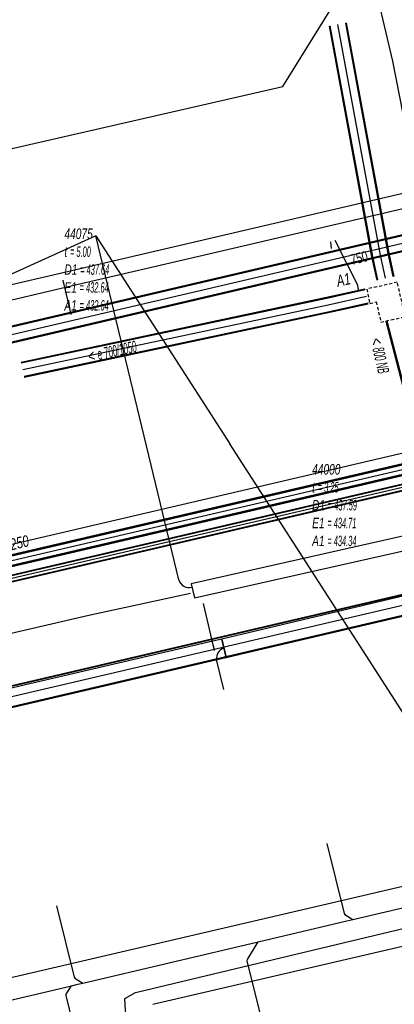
# Model space of a CAD drawing. Header units: metres. Extents: x 2695563 to 2696938, y 1260544 to 1262032.
# Tile 229 of 256: x 2696465 to 2696483, y 1261597 to 1261645. Entities that reach past the tile are written whole.
import ezdxf

# ---------------------------------------------------------------- set-up
doc = ezdxf.new("R2010")
doc.units = ezdxf.units.M
doc.linetypes.add('AUSGEZOGEN', pattern=[0])
doc.linetypes.add('STRICHLINIE2_S3', pattern=[0.25, 0.15, -0.1])
for name, color, linetype in [('AW_LK_ Haltung Text', 7, 'AUSGEZOGEN'), ('AW_LK_Ein-Auslauftext', 24, 'AUSGEZOGEN'), ('AW_LK_Haltung', 24, 'AUSGEZOGEN'), ('AW_LK_Normschacht Text', 24, 'AUSGEZOGEN'), ('AW_LK_Schacht Detaillinie', 24, 'AUSGEZOGEN'), ('AW_LK_Schacht Detailpolygon', 24, 'AUSGEZOGEN'), ('EW_LK_Bauwerk_FL_Linie_Punkt', 1, 'AUSGEZOGEN'), ('EW_LK_Trasseabs', 1, 'AUSGEZOGEN'), ('EW_LK_Trasserand', 1, 'AUSGEZOGEN'), ('FM_LK_SW_TRASSEKANTE', 94, 'AUSGEZOGEN'), ('FM_LK_SW_TRASSEKANTE_TEXT', 94, 'AUSGEZOGEN'), ('GA_LK_Leitung', 32, 'AUSGEZOGEN'), ('WA_LK_Leitung', 171, 'AUSGEZOGEN'), ('WA_LK_Leitung_Text', 171, 'AUSGEZOGEN')]:
    doc.layers.add(name, color=color, linetype=linetype)
doc.styles.add('ARIAL', font='arial.ttf')
pattern_1 = [(0, (2708005, 1273150), (6075, 6075), [6075, -6075]), (90, (2708005, 1273150), (-6075, 6075), [6075, -6075])]

# ---------------------------------------------------------------- blocks, each defined once
blk = doc.blocks.new('COMPLEXOBJECT_1845')
at = {"layer": 'EW_LK_Trasserand', "color": 1, "linetype": 'AUSGEZOGEN', "transparency": 33554687}
blk.add_line((6443.746, 11609.858), (6443.876, 11608.949), dxfattribs=at)
blk.add_lwpolyline([(6454.292, 11609.696), (6461.24, 11611.358), (6464.053, 11612.03), (6473.324, 11614.18), (6473.793, 11614.289), (6473.59, 11615.165), (6473.142, 11615.062), (6463.846, 11612.906), (6461.032, 11612.233), (6454.155, 11610.588)], dxfattribs=at)
for centre, radius, start, end in [((6446.31, 11647.872), 38.1, 266.1411, 281.8822), ((6446.346, 11647.505), 38.635, 266.3349, 281.8692)]:
    blk.add_arc(centre, radius, start, end, dxfattribs=at)
blk = doc.blocks.new('COMPLEXOBJECT_2019')
at = {"layer": 'EW_LK_Trasseabs', "color": 1, "linetype": 'AUSGEZOGEN', "transparency": 33554687}
blk.add_line((6473.673, 11612.744), (6473.33, 11614.182), dxfattribs=at)
blk.add_arc((6473.81, 11614.256), 0.486, 104.2159, 188.7443, dxfattribs=at)
blk = doc.blocks.new('COMPLEXOBJECT_2055')
at = {"layer": 'EW_LK_Trasseabs', "color": 1, "linetype": 'AUSGEZOGEN', "transparency": 33554687}
blk.add_line((6471.51, 11618.03), (6467.517, 11634.605), dxfattribs=at)
blk.add_arc((6472.01, 11618.166), 0.518, 195.2233, 285.287, dxfattribs=at)

msp = doc.modelspace()

# ---------------------------------------------------------------- hatches: boundary and pattern name
at = {"layer": 'EW_LK_Trasserand', "lineweight": 18, "transparency": 33554687}
h = msp.add_hatch(dxfattribs=at)
h.set_pattern_fill('MUSTER', color=1, scale=6075, style=0, pattern_type=2)
h.set_pattern_definition(pattern_1)
h.paths.add_polyline_path([(2696500.372, 1261640.342), (2696497.712, 1261639.731), (2696493.447, 1261638.716), (2696483.686, 1261636.544), (2696473.923, 1261634.269), (2696466.7, 1261632.585), (2696464.206, 1261632.004), (2696456.833, 1261630.286), (2696452.841, 1261629.355), (2696451.055, 1261628.939), (2696451.214, 1261628.257), (2696453.006, 1261628.675), (2696456.981, 1261629.601), (2696464.366, 1261631.322), (2696467.085, 1261631.956), (2696474.128, 1261633.598), (2696483.842, 1261635.861), (2696493.604, 1261638.034), (2696497.871, 1261639.049), (2696500.655, 1261639.689)], flags=0)
h = msp.add_hatch(dxfattribs=at)
h.set_pattern_fill('MUSTER', color=1, scale=6075, style=0, pattern_type=2)
h.set_pattern_definition(pattern_1)
h.paths.add_polyline_path([(2696473.231, 1261616.967), (2696483.652, 1261619.307), (2696507.172, 1261626.014), (2696506.98, 1261626.687), (2696483.479, 1261619.986), (2696473.078, 1261617.65)], flags=0)
h = msp.add_hatch(dxfattribs=at)
h.set_pattern_fill('MUSTER', color=1, scale=6075, style=0, pattern_type=2)
h.set_pattern_definition(pattern_1)
h.paths.add_polyline_path([(2696505.621, 1261622.496), (2696503.751, 1261621.883), (2696494.03, 1261619.541), (2696484.289, 1261617.283), (2696474.558, 1261614.975), (2696474.764, 1261614.099), (2696484.494, 1261616.406), (2696494.237, 1261618.665), (2696503.959, 1261621.007), (2696505.865, 1261621.454)], flags=0)
h = msp.add_hatch(dxfattribs=at)
h.set_pattern_fill('MUSTER', color=1, scale=6075, style=0, pattern_type=2)
h.set_pattern_definition(pattern_1)
h.paths.add_polyline_path([(2696444.846, 1261608.759), (2696445.183, 1261608.739), (2696445.521, 1261608.722), (2696445.858, 1261608.707), (2696446.196, 1261608.696), (2696446.534, 1261608.688), (2696446.872, 1261608.683), (2696447.21, 1261608.68), (2696447.547, 1261608.681), (2696447.885, 1261608.684), (2696448.223, 1261608.691), (2696448.561, 1261608.7), (2696448.899, 1261608.712), (2696449.236, 1261608.728), (2696449.574, 1261608.746), (2696449.911, 1261608.767), (2696450.248, 1261608.791), (2696450.585, 1261608.819), (2696450.921, 1261608.849), (2696451.257, 1261608.882), (2696451.593, 1261608.918), (2696451.929, 1261608.956), (2696452.264, 1261608.998), (2696452.599, 1261609.043), (2696452.934, 1261609.091), (2696453.268, 1261609.141), (2696453.602, 1261609.195), (2696453.935, 1261609.251), (2696454.267, 1261609.311), (2696454.599, 1261609.373), (2696454.931, 1261609.438), (2696455.262, 1261609.506), (2696462.21, 1261611.168), (2696465.023, 1261611.84), (2696474.294, 1261613.99), (2696474.763, 1261614.099), (2696474.56, 1261614.975), (2696474.112, 1261614.872), (2696464.816, 1261612.716), (2696462.002, 1261612.043), (2696455.125, 1261610.398), (2696454.794, 1261610.33), (2696454.463, 1261610.265), (2696454.131, 1261610.203), (2696453.799, 1261610.143), (2696453.466, 1261610.087), (2696453.132, 1261610.034), (2696452.798, 1261609.983), (2696452.464, 1261609.936), (2696452.129, 1261609.891), (2696451.794, 1261609.85), (2696451.459, 1261609.811), (2696451.123, 1261609.776), (2696450.787, 1261609.743), (2696450.451, 1261609.714), (2696450.114, 1261609.687), (2696449.777, 1261609.664), (2696449.44, 1261609.643), (2696449.103, 1261609.625), (2696448.766, 1261609.611), (2696448.428, 1261609.599), (2696448.091, 1261609.59), (2696447.753, 1261609.585), (2696447.415, 1261609.582), (2696447.078, 1261609.582), (2696446.74, 1261609.585), (2696446.402, 1261609.592), (2696446.065, 1261609.601), (2696445.727, 1261609.613), (2696445.39, 1261609.629), (2696445.053, 1261609.647), (2696444.716, 1261609.668)], flags=0)

# ---------------------------------------------------------------- linework, layer by layer
at = {"layer": 'AW_LK_Haltung', "color": 24, "linetype": 'AUSGEZOGEN', "transparency": 33554687}
for p, q in [((2696482.79, 1261642.84), (2696481.544, 1261648.159)), ((2696483.47, 1261639.4), (2696482.79, 1261642.84)), ((2696479.784, 1261634.131), (2696479.812, 1261633.801)), ((2696471.221, 1261597.377), (2696498.13, 1261603.641)), ((2696476.298, 1261600.387), (2696480.573, 1261601.393))]:
    msp.add_line(p, q, dxfattribs=at)
at = {"layer": 'AW_LK_Haltung', "linetype": 'AUSGEZOGEN', "transparency": 33554687}
for p, q in [((2696479.716, 1261644.524), (2696481.768, 1261633.406)), ((2696479.737, 1261644.527), (2696481.788, 1261633.41)), ((2696479.757, 1261644.531), (2696481.808, 1261633.415)), ((2696480.503, 1261644.669), (2696482.552, 1261633.565)), ((2696480.523, 1261644.673), (2696482.572, 1261633.57)), ((2696480.544, 1261644.676), (2696482.592, 1261633.574)), ((2696482.552, 1261633.565), (2696482.798, 1261632.454)), ((2696482.572, 1261633.57), (2696482.819, 1261632.459)), ((2696482.592, 1261633.574), (2696482.839, 1261632.463)), ((2696481.768, 1261633.406), (2696482.017, 1261632.281)), ((2696481.788, 1261633.41), (2696482.037, 1261632.285)), ((2696481.808, 1261633.415), (2696482.058, 1261632.29)), ((2696481.448, 1261631.847), (2696479.598, 1261631.44)), ((2696481.452, 1261631.828), (2696479.602, 1261631.421)), ((2696481.456, 1261631.809), (2696479.606, 1261631.402)), ((2696479.598, 1261631.44), (2696464.884, 1261628.315)), ((2696479.602, 1261631.421), (2696464.888, 1261628.295)), ((2696479.606, 1261631.402), (2696464.892, 1261628.276)), ((2696481.598, 1261631.163), (2696479.746, 1261630.756)), ((2696481.602, 1261631.144), (2696479.75, 1261630.737)), ((2696481.606, 1261631.125), (2696479.754, 1261630.718)), ((2696479.746, 1261630.756), (2696465.03, 1261627.63)), ((2696479.75, 1261630.737), (2696465.034, 1261627.611)), ((2696479.754, 1261630.718), (2696465.038, 1261627.591)), ((2696483.292, 1261627.142), (2696482.477, 1261630.294)), ((2696483.312, 1261627.147), (2696482.497, 1261630.299)), ((2696483.332, 1261627.152), (2696482.517, 1261630.304)), ((2696514.748, 1261624.502), (2696409.745, 1261599.946)), ((2696514.752, 1261624.483), (2696409.749, 1261599.927)), ((2696514.757, 1261624.463), (2696409.754, 1261599.907)), ((2696514.975, 1261623.529), (2696409.972, 1261598.973)), ((2696514.98, 1261623.509), (2696409.977, 1261598.953)), ((2696514.984, 1261623.49), (2696409.981, 1261598.934))]:
    msp.add_line(p, q, dxfattribs=at)
at = {"layer": 'AW_LK_Haltung', "color": 255, "transparency": 33554687}
for p, q in [((2696480.13, 1261644.6), (2696482.18, 1261633.49)), ((2696482.18, 1261633.49), (2696482.428, 1261632.372)), ((2696481.527, 1261631.486), (2696479.676, 1261631.079)), ((2696479.676, 1261631.079), (2696464.961, 1261627.953)), ((2696514.866, 1261623.996), (2696409.863, 1261599.44))]:
    msp.add_line(p, q, dxfattribs=at)
at = {"layer": 'AW_LK_Haltung', "color": 24, "linetype": 'AUSGEZOGEN', "transparency": 33554687}
for points in [[(2696463.96, 1261638.51), (2696477.49, 1261641.62), (2696481.544, 1261648.159)], [(2696480.002, 1261634.212), (2696481.075, 1261632.088), (2696481.136, 1261631.756)], [(2696479.607, 1261605.122), (2696480.439, 1261601.754), (2696480.477, 1261601.702), (2696480.865, 1261601.462)], [(2696480.573, 1261601.393), (2696480.865, 1261601.462), (2696495.021, 1261604.793), (2696497.686, 1261605.422)], [(2696469.887, 1261597.652), (2696470.4, 1261597.954), (2696493.424, 1261603.453)], [(2696466.59, 1261602.124), (2696467.44, 1261598.686), (2696467.478, 1261598.634), (2696467.855, 1261598.4)], [(2696467.612, 1261598.343), (2696467.855, 1261598.4), (2696476.298, 1261600.387)], [(2696476.369, 1261593.84), (2696476.917, 1261594.748), (2696476.927, 1261594.812), (2696475.777, 1261599.466), (2696475.786, 1261599.53), (2696476.298, 1261600.387)], [(2696453.517, 1261597.295), (2696456.191, 1261595.68), (2696456.254, 1261595.671), (2696467.309, 1261598.272), (2696467.612, 1261598.343)], [(2696468.023, 1261593.847), (2696467.047, 1261597.794), (2696467.059, 1261597.868), (2696467.309, 1261598.272)], [(2696471.05, 1261592.457), (2696469.917, 1261597.06), (2696469.877, 1261597.659)]]:
    msp.add_lwpolyline(points, dxfattribs=at)
at = {"layer": 'AW_LK_Schacht Detaillinie', "color": 24, "linetype": 'AUSGEZOGEN', "transparency": 33554687}
msp.add_lwpolyline([(2696458.314, 1261597.252), (2696480.107, 1261602.34), (2696501.611, 1261607.36), (2696501.901, 1261607.428)], dxfattribs=at)
at = {"layer": 'AW_LK_Schacht Detailpolygon', "color": 24, "linetype": 'STRICHLINIE2_S3', "transparency": 33554687}
msp.add_lwpolyline([(2696481.538, 1261631.847), (2696481.675, 1261631.158), (2696481.992, 1261631.229), (2696482.214, 1261630.254), (2696483.384, 1261630.52), (2696483.163, 1261631.495), (2696483.004, 1261632.178), (2696481.538, 1261631.847)], close=True, dxfattribs=at)
at = {"layer": 'EW_LK_Bauwerk_FL_Linie_Punkt', "color": 1, "linetype": 'AUSGEZOGEN', "transparency": 33554687}
for p, q in [((2696468.487, 1261634.415), (2696447.288, 1261624.817)), ((2696492.024, 1261597.825), (2696474.94, 1261624.384))]:
    msp.add_line(p, q, dxfattribs=at)
at = {"layer": 'EW_LK_Trasseabs', "color": 1, "linetype": 'AUSGEZOGEN', "transparency": 33554687}
for p, q in [((2696468.487, 1261634.415), (2696474.94, 1261624.384)), ((2696467.302, 1261630.627), (2696466.901, 1261632.273)), ((2696466.941, 1261632.098), (2696466.901, 1261632.273)), ((2696474.207, 1261614.432), (2696473.667, 1261616.688)), ((2696474.207, 1261614.432), (2696474.153, 1261614.668))]:
    msp.add_line(p, q, dxfattribs=at)
msp.add_lwpolyline([(2696448.262, 1261611.514), (2696468.151, 1261616.131), (2696473.04, 1261617.193)], dxfattribs=at)
at = {"layer": 'EW_LK_Trasserand', "color": 1, "linetype": 'AUSGEZOGEN', "transparency": 33554687}
for points in [[(2696500.372, 1261640.342), (2696497.712, 1261639.731), (2696493.447, 1261638.716), (2696483.686, 1261636.544), (2696473.923, 1261634.269), (2696466.7, 1261632.585), (2696464.206, 1261632.004), (2696456.833, 1261630.286), (2696452.841, 1261629.355), (2696451.055, 1261628.939), (2696451.214, 1261628.257), (2696453.006, 1261628.675), (2696456.981, 1261629.601), (2696464.366, 1261631.322), (2696467.085, 1261631.956), (2696474.128, 1261633.598), (2696483.842, 1261635.861), (2696493.604, 1261638.034), (2696497.871, 1261639.049), (2696500.655, 1261639.689), (2696500.372, 1261640.342)], [(2696473.231, 1261616.967), (2696483.652, 1261619.307), (2696507.172, 1261626.014), (2696506.98, 1261626.687), (2696483.479, 1261619.986), (2696473.078, 1261617.65), (2696473.231, 1261616.967)], [(2696505.621, 1261622.496), (2696503.751, 1261621.883), (2696494.03, 1261619.541), (2696484.289, 1261617.283), (2696474.558, 1261614.975), (2696474.764, 1261614.099), (2696484.494, 1261616.406), (2696494.237, 1261618.665), (2696503.959, 1261621.007), (2696505.865, 1261621.454), (2696505.621, 1261622.496)]]:
    msp.add_lwpolyline(points, close=True, dxfattribs=at)
at = {"layer": 'FM_LK_SW_TRASSEKANTE', "linetype": 'AUSGEZOGEN', "transparency": 33554687}
for p, q in [((2696508.317, 1261640.316), (2696420.251, 1261619.743)), ((2696508.323, 1261640.291), (2696420.257, 1261619.718)), ((2696508.328, 1261640.266), (2696420.262, 1261619.693)), ((2696508.488, 1261639.586), (2696420.422, 1261619.013)), ((2696508.493, 1261639.561), (2696420.427, 1261618.988)), ((2696508.499, 1261639.536), (2696420.433, 1261618.963))]:
    msp.add_line(p, q, dxfattribs=at)
at = {"layer": 'FM_LK_SW_TRASSEKANTE', "color": 255, "transparency": 33554687}
msp.add_line((2696508.408, 1261639.926), (2696420.342, 1261619.353), dxfattribs=at)
at = {"layer": 'GA_LK_Leitung', "linetype": 'AUSGEZOGEN', "transparency": 33554687}
for p, q in [((2696509.009, 1261628.458), (2696432.409, 1261610.604)), ((2696509.013, 1261628.44), (2696432.413, 1261610.586)), ((2696509.017, 1261628.422), (2696432.417, 1261610.568)), ((2696509.077, 1261628.166), (2696432.477, 1261610.312)), ((2696509.081, 1261628.148), (2696432.481, 1261610.294)), ((2696509.085, 1261628.13), (2696432.485, 1261610.276))]:
    msp.add_line(p, q, dxfattribs=at)
at = {"layer": 'GA_LK_Leitung', "color": 255, "linetype": 'AUSGEZOGEN', "transparency": 33554687}
msp.add_line((2696509.047, 1261628.294), (2696432.447, 1261610.44), dxfattribs=at)
at = {"layer": 'WA_LK_Leitung', "linetype": 'AUSGEZOGEN', "transparency": 33554687}
for p, q in [((2696508.707, 1261629.347), (2696441.214, 1261613.64)), ((2696508.714, 1261629.317), (2696441.221, 1261613.609)), ((2696508.721, 1261629.286), (2696441.228, 1261613.579)), ((2696508.821, 1261628.86), (2696441.328, 1261613.153)), ((2696508.828, 1261628.829), (2696441.335, 1261613.123)), ((2696508.835, 1261628.799), (2696441.342, 1261613.092))]:
    msp.add_line(p, q, dxfattribs=at)
at = {"layer": 'WA_LK_Leitung', "color": 255, "linetype": 'AUSGEZOGEN', "transparency": 33554687}
msp.add_line((2696508.771, 1261629.073), (2696441.278, 1261613.366), dxfattribs=at)
at = {"layer": 'WA_LK_Leitung', "color": 7, "linetype": 'AUSGEZOGEN', "transparency": 33554687}
msp.add_lwpolyline([(2696521.488, 1261632.858), (2696520.865, 1261632.713), (2696509.849, 1261630.151), (2696507.42, 1261629.586), (2696441.457, 1261614.18), (2696440.717, 1261614.007)], dxfattribs=at)

# ---------------------------------------------------------------- block references
at = {"layer": 'EW_LK_Trasseabs', "color": 1, "linetype": 'AUSGEZOGEN', "lineweight": -3, "transparency": 33554687}
for name in ['COMPLEXOBJECT_2055', 'COMPLEXOBJECT_2019']:
    msp.add_blockref(name, (2690000.97, 1249999.81), dxfattribs=at)
at = {"layer": 'EW_LK_Trasserand', "color": 1, "linetype": 'AUSGEZOGEN', "lineweight": -3, "transparency": 33554687}
msp.add_blockref('COMPLEXOBJECT_1845', (2690000.97, 1249999.81), dxfattribs=at)

# ---------------------------------------------------------------- texts
at = {"layer": 'AW_LK_ Haltung Text', "color": 24, "transparency": 33554687, "char_height": 0.55705, "attachment_point": 5, "style": 'ARIAL'}
for s, insert, width, rotation in [('\\A1;{\\fArial|i1|b0;\\H0.557054;\\W0.700000;\\C24;< \\W0.490000;e 700/1050}\\P', (2696469.271, 1261628.843), 3.40438, 12.1707), ('\\A1;{\\fArial|i1|b0;\\H0.557054;\\W0.700000;\\C24;< \\W0.490000;800 NB}\\P', (2696482.164, 1261628.642), 2.48945, 282.9483)]:
    msp.add_mtext(s, dxfattribs=dict(at, insert=insert, width=width, rotation=rotation))
at = {"layer": 'AW_LK_Ein-Auslauftext', "color": 24, "transparency": 33554687, "insert": (2696480.147, 1261631.956), "char_height": 0.55705, "width": 0.85544, "attachment_point": 7, "rotation": 11.9925, "style": 'ARIAL'}
msp.add_mtext('\\A1;{\\fArial|i1|b0;\\H0.557054;\\W0.700000;\\C24;A1}\\P', dxfattribs=at)
at = {"layer": 'AW_LK_Normschacht Text', "color": 24, "transparency": 33554687, "char_height": 0.50641, "attachment_point": 1, "line_spacing_factor": 1.024096, "style": 'ARIAL'}
for s, insert, width in [('\\A1;{\\fArial|i1|b0;\\H0.506413;\\W0.693818;\\C24;44075}\\P{\\fArial|i1|b0;\\H0.505000;\\W0.693818;\\C24;t \\W0.485673;= 5.00}\\P{\\fArial|i1|b0;\\H0.505000;\\W0.693818;\\C24;D1 \\W0.485673;= 437.64}\\P{\\fArial|i1|b0;\\H0.505000;\\W0.693818;\\C24;E1 \\W0.485673;= 432.64}\\P{\\fArial|i1|b0;\\H0.505000;\\W0.693818;\\C24;A1 \\W0.485673;= 432.64}\\P', (2696466.969, 1261634.769), 2.83527), ('\\A1;{\\fArial|i1|b0;\\H0.506413;\\W0.694273;\\C24;44000}\\P{\\fArial|i1|b0;\\H0.505000;\\W0.694273;\\C24;t \\W0.485991;= 3.25}\\P{\\fArial|i1|b0;\\H0.505000;\\W0.694273;\\C24;D1 \\W0.485991;= 437.59}\\P{\\fArial|i1|b0;\\H0.505000;\\W0.694273;\\C24;E1 \\W0.485991;= 434.71}\\P{\\fArial|i1|b0;\\H0.505000;\\W0.694273;\\C24;A1 \\W0.485991;= 434.34}\\P', (2696478.902, 1261623.414), 2.83713)]:
    msp.add_mtext(s, dxfattribs=dict(at, insert=insert, width=width))
at = {"layer": 'FM_LK_SW_TRASSEKANTE_TEXT', "color": 94, "transparency": 33554687, "insert": (2696481.101, 1261633.332), "char_height": 0.50638, "width": 1.28184, "attachment_point": 5, "rotation": 14.2029, "style": 'ARIAL'}
msp.add_mtext('\\W0.70; 750 ', dxfattribs=at)
at = {"layer": 'WA_LK_Leitung_Text', "color": 7, "transparency": 33554687, "insert": (2696464.803, 1261619.627), "char_height": 0.55426, "width": 1.10633, "attachment_point": 5, "rotation": 13.1463, "style": 'ARIAL'}
msp.add_mtext('\\A1;{\\fArial|i1|b0;\\H0.554263;\\W0.700000;\\C7;250}\\P', dxfattribs=at)

doc.saveas('drawing.dxf')
